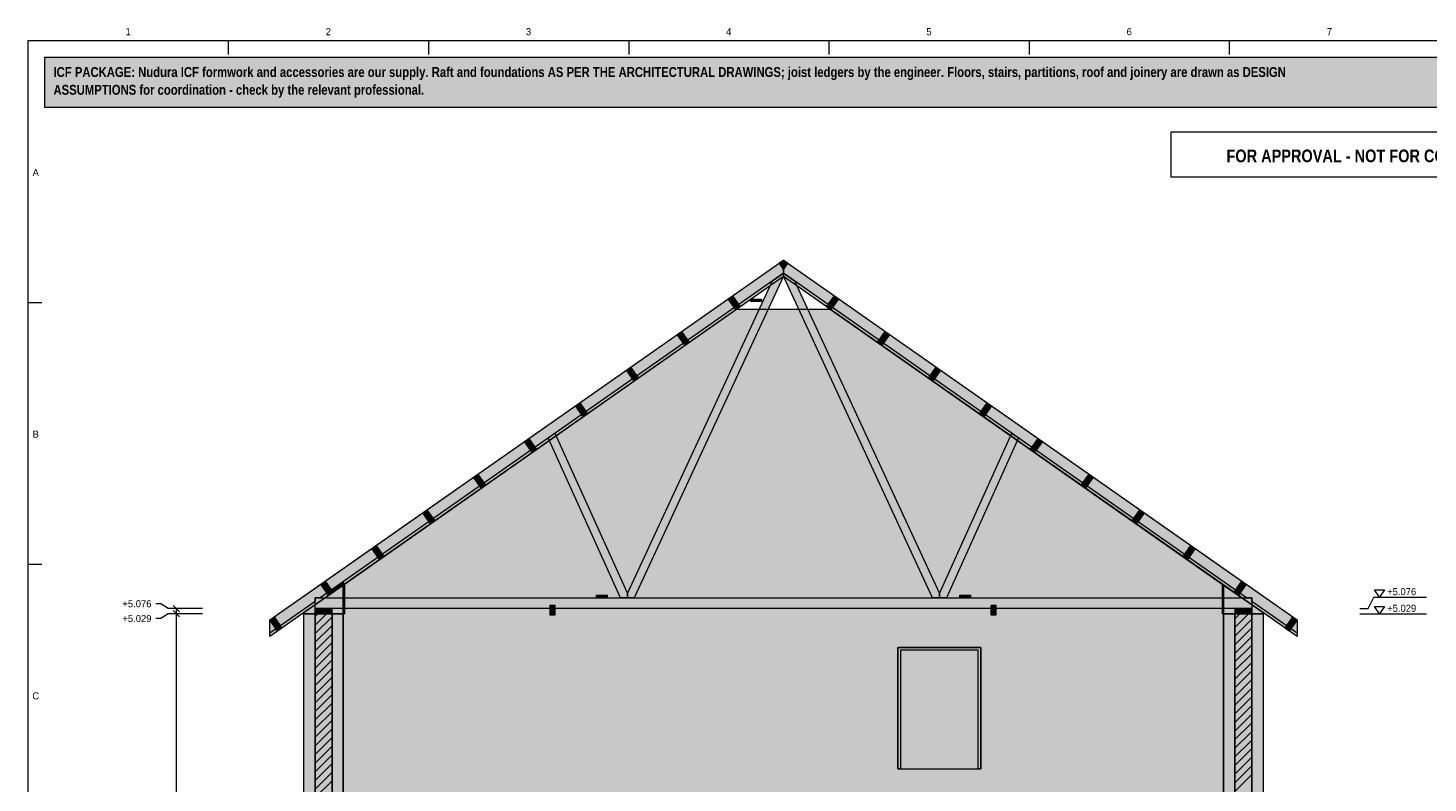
# Model space of a CAD drawing. Header units: millimetres. Extents: x 17 to 413, y 4 to 292.
# Tile 7 of 8: x 20 to 273, y 156 to 292. Entities that reach past the tile are written whole.
import ezdxf
from ezdxf.enums import TextEntityAlignment as Align

# ---------------------------------------------------------------- set-up
doc = ezdxf.new("R2010")
doc.units = ezdxf.units.MM
for name, color, linetype in [('FILL-C_BDBDBF', 7, 'Continuous'), ('FILL-C_CCB294', 7, 'Continuous'), ('FILL-EPS', 7, 'Continuous'), ('FILL-TIMBER', 7, 'Continuous'), ('FILL-WHITE', 7, 'Continuous'), ('LINE-CORE', 7, 'Continuous'), ('LINE-INK', 7, 'Continuous'), ('LINE-RED', 7, 'Continuous'), ('LINE-STEEL_GREY', 7, 'Continuous'), ('LINE-TIMBER_DK', 7, 'Continuous'), ('TEXT-INK', 7, 'Continuous'), ('TEXT-RED', 7, 'Continuous'), ('TEXT-STEEL_GREY', 7, 'Continuous')]:
    doc.layers.add(name, color=color, linetype=linetype)
doc.styles.add('OpenSansCondensed-Bold', font='OpenSansCondensed-Bold.ttf')

msp = doc.modelspace()

# ---------------------------------------------------------------- hatches: boundary and pattern name
at = {"layer": 'FILL-C_BDBDBF', "true_color": 0xbdbdbf}
h = msp.add_hatch(color=256, dxfattribs=at)
h.dxf.hatch_style = 1
h.paths.add_polyline_path([(74.86, 86.14), (71.81, 86.14), (71.81, 186.72), (74.86, 186.72)])
h = msp.add_hatch(color=256, dxfattribs=at)
h.dxf.hatch_style = 1
h.paths.add_polyline_path([(240.8, 128.82), (238.24, 128.82), (237.75, 128.82), (237.75, 186.72), (240.8, 186.72)])
at = {"layer": 'FILL-C_CCB294', "true_color": 0xccb294}
h = msp.add_hatch(color=256, dxfattribs=at)
h.dxf.hatch_style = 1
h.paths.add_polyline_path([(71.81, 186.72), (71.81, 186.81), (71.81, 187.66), (74.52, 187.66), (74.81, 187.66), (74.81, 187.57), (74.81, 186.72), (72.1, 186.72)])
h = msp.add_hatch(color=256, dxfattribs=at)
h.dxf.hatch_style = 1
h.paths.add_polyline_path([(71.81, 186.72), (71.81, 186.81), (71.81, 187.66), (74.52, 187.66), (74.81, 187.66), (74.81, 187.57), (74.81, 186.72), (72.1, 186.72)])
h = msp.add_hatch(color=256, dxfattribs=at)
h.dxf.hatch_style = 1
h.paths.add_polyline_path([(237.8, 186.72), (237.8, 186.81), (237.8, 187.66), (240.51, 187.66), (240.8, 187.66), (240.8, 187.57), (240.8, 186.72), (238.08, 186.72)])
h = msp.add_hatch(color=256, dxfattribs=at)
h.dxf.hatch_style = 1
h.paths.add_polyline_path([(237.8, 186.72), (237.8, 186.81), (237.8, 187.66), (240.51, 187.66), (240.8, 187.66), (240.8, 187.57), (240.8, 186.72), (238.08, 186.72)])
at = {"layer": 'FILL-EPS', "true_color": 0xccffff}
h = msp.add_hatch(color=256, dxfattribs=at)
h.dxf.hatch_style = 1
h.paths.add_polyline_path([(69.78, 115.89), (69.78, 132.06), (69.78, 141), (69.78, 141.74), (69.78, 151.57), (69.78, 164.51), (69.78, 182), (69.78, 186.72), (71.81, 186.72), (71.81, 86.14), (71.81, 86.14), (71.81, 77.42), (71.81, 77), (71.71, 77), (69.78, 77), (69.78, 85.72), (69.78, 86.14)])
h = msp.add_hatch(color=256, dxfattribs=at)
h.dxf.hatch_style = 1
h.paths.add_polyline_path([(76.89, 186.72), (76.89, 186.42), (76.89, 186.38), (76.89, 186.32), (76.89, 186.24), (76.89, 186.05), (76.89, 185.8), (76.89, 185.13), (76.89, 182.21), (76.89, 163.74), (76.89, 151.94), (76.89, 141), (76.89, 140.4), (76.89, 140.33), (76.89, 140.21), (76.89, 139.98), (76.89, 139.75), (76.89, 139.03), (76.89, 137.39), (76.89, 132.12), (76.89, 100.99), (76.89, 86.14), (74.96, 86.14), (74.86, 86.14), (74.86, 186.72), (76.56, 186.72)])
h = msp.add_hatch(color=256, dxfattribs=at)
h.dxf.hatch_style = 1
h.paths.add_polyline_path([(235.72, 141.96), (235.72, 143.39), (235.72, 154.09), (235.72, 166.17), (235.72, 182.25), (235.72, 186.72), (237.75, 186.72), (237.75, 128.82), (235.72, 128.82), (235.72, 129.12), (235.72, 141), (235.72, 141.89)])
h = msp.add_hatch(color=256, dxfattribs=at)
h.dxf.hatch_style = 1
h.paths.add_polyline_path([(242.83, 186.72), (242.83, 186.4), (242.83, 186.37), (242.83, 186.29), (242.83, 186.22), (242.83, 185.96), (242.83, 185.67), (242.83, 184.62), (242.83, 182.04), (242.83, 166.85), (242.83, 153.66), (242.83, 141), (242.83, 140.4), (242.83, 140.37), (242.83, 140.28), (242.83, 140.18), (242.83, 140.13), (242.83, 139.99), (242.83, 139.59), (242.83, 139.21), (242.83, 138.91), (242.83, 137.77), (242.83, 132.39), (242.83, 128.32), (241.81, 128.32), (240.82, 128.32), (240.82, 128.56), (240.82, 128.82), (240.8, 128.82), (240.8, 186.72), (242.5, 186.72)])
at = {"layer": 'FILL-TIMBER', "true_color": 0xedd6a8}
h = msp.add_hatch(color=256, dxfattribs=at)
h.dxf.hatch_style = 1
h.paths.add_polyline_path([(150.51, 242.99), (150.43, 242.99), (150.43, 243.01), (150.43, 243.43), (152.29, 243.43), (152.37, 243.43), (152.37, 243.41), (152.37, 242.99)])
h = msp.add_hatch(color=256, dxfattribs=at)
h.dxf.hatch_style = 1
h.paths.add_polyline_path([(74.77, 190.48), (74.77, 190.48), (74.77, 190.48), (74.51, 190.84), (74.52, 190.84), (76.78, 192.42), (77.03, 192.07), (77.03, 192.06)])
h = msp.add_hatch(color=256, dxfattribs=at)
h.dxf.hatch_style = 1
h.paths.add_polyline_path([(122.65, 189.61), (122.57, 189.61), (122.57, 189.63), (122.57, 190.05), (124.43, 190.05), (124.51, 190.05), (124.51, 190.03), (124.51, 189.61)])
h = msp.add_hatch(color=256, dxfattribs=at)
h.dxf.hatch_style = 1
h.paths.add_polyline_path([(188.17, 189.61), (188.1, 189.61), (188.1, 189.63), (188.1, 190.05), (189.96, 190.05), (190.04, 190.05), (190.04, 190.03), (190.04, 189.61)])
at = {"layer": 'FILL-WHITE', "true_color": 0xfff5f0}
h = msp.add_hatch(color=256, dxfattribs=at)
h.dxf.hatch_style = 1
h.paths.add_polyline_path([(23, 278), (307, 278), (307, 287), (23, 287)])
at = {"layer": 'FILL-WHITE', "true_color": 0xffffff}
h = msp.add_hatch(color=256, dxfattribs=at)
h.dxf.hatch_style = 1
h.paths.add_polyline_path([(63.64, 185.6), (156.3, 250.48), (156.3, 247.51), (63.64, 182.62), (63.64, 185.6)])
h = msp.add_hatch(color=256, dxfattribs=at)
h.dxf.hatch_style = 1
h.paths.add_polyline_path([(63.64, 185.6), (156.3, 250.48), (156.3, 247.51), (63.64, 182.62)])
h = msp.add_hatch(color=256, dxfattribs=at)
h.dxf.hatch_style = 1
h.paths.add_polyline_path([(63.64, 185.6), (156.3, 250.48), (156.3, 247.51), (63.64, 182.62), (63.64, 185.6)])
h = msp.add_hatch(color=256, dxfattribs=at)
h.dxf.hatch_style = 1
h.paths.add_polyline_path([(63.64, 185.6), (156.3, 250.48), (156.3, 247.51), (63.64, 182.62)])
h = msp.add_hatch(color=256, dxfattribs=at)
h.dxf.hatch_style = 1
h.paths.add_polyline_path([(63.64, 185.6), (71.81, 191.32), (156.3, 250.48), (156.3, 248.12), (72.73, 189.6), (71.81, 189.6), (71.81, 188.95), (63.64, 183.23)])
h = msp.add_hatch(color=256, dxfattribs=at)
h.dxf.hatch_style = 1
h.paths.add_polyline_path([(156.3, 250.48), (156.3, 248.12), (72.73, 189.6), (71.81, 189.6), (71.81, 188.95), (63.64, 183.23), (63.64, 185.6)])
h = msp.add_hatch(color=256, dxfattribs=at)
h.dxf.hatch_style = 1
h.paths.add_polyline_path([(155.53, 249.95), (156.3, 250.48), (156.3, 248.85)])
h = msp.add_hatch(color=256, dxfattribs=at)
h.dxf.hatch_style = 1
h.paths.add_polyline_path([(156.3, 248.85), (155.53, 249.95), (156.3, 250.48)])
h = msp.add_hatch(color=256, dxfattribs=at)
h.dxf.hatch_style = 1
h.paths.add_polyline_path([(156.3, 250.48), (156.3, 250.48), (156.29, 250.49)])
h = msp.add_hatch(color=256, dxfattribs=at)
h.dxf.hatch_style = 1
h.paths.add_polyline_path([(156.33, 250.5), (156.33, 250.5), (156.33, 250.5), (156.33, 250.5), (156.3, 250.48)])
h = msp.add_hatch(color=256, dxfattribs=at)
h.dxf.hatch_style = 1
h.paths.add_polyline_path([(156.3, 250.48), (248.97, 185.6), (248.97, 185.6), (248.97, 182.62), (156.3, 247.51)])
h = msp.add_hatch(color=256, dxfattribs=at)
h.dxf.hatch_style = 1
h.paths.add_polyline_path([(248.97, 185.6), (248.97, 182.62), (156.3, 247.51), (156.3, 250.48)])
h = msp.add_hatch(color=256, dxfattribs=at)
h.dxf.hatch_style = 1
h.paths.add_polyline_path([(156.3, 248.85), (156.3, 250.48), (157.07, 249.95)])
h = msp.add_hatch(color=256, dxfattribs=at)
h.dxf.hatch_style = 1
h.paths.add_polyline_path([(156.3, 248.85), (156.3, 250.48), (157.07, 249.95)])
h = msp.add_hatch(color=256, dxfattribs=at)
h.dxf.hatch_style = 1
h.paths.add_polyline_path([(156.3, 250.48), (248.97, 185.6), (248.97, 185.6), (248.97, 182.62), (156.3, 247.51)])
h = msp.add_hatch(color=256, dxfattribs=at)
h.dxf.hatch_style = 1
h.paths.add_polyline_path([(248.97, 185.6), (248.97, 182.62), (156.3, 247.51), (156.3, 250.48)])
h = msp.add_hatch(color=256, dxfattribs=at)
h.dxf.hatch_style = 1
h.paths.add_polyline_path([(156.3, 250.48), (240.8, 191.32), (240.8, 191.32), (240.8, 191.32), (248.97, 185.6), (248.97, 185.6), (248.97, 185.6), (248.97, 183.23), (240.8, 188.95), (240.8, 188.95), (240.8, 188.95), (240.8, 189.6), (239.87, 189.6), (239.87, 189.6), (156.3, 248.12)])
h = msp.add_hatch(color=256, dxfattribs=at)
h.dxf.hatch_style = 1
h.paths.add_polyline_path([(240.79, 191.32), (240.8, 191.32), (240.8, 191.32), (248.97, 185.6), (248.97, 185.6), (248.97, 183.23), (240.8, 188.95), (240.8, 189.6), (239.87, 189.6), (156.3, 248.12), (156.3, 250.48)])
h = msp.add_hatch(color=256, dxfattribs=at)
h.dxf.hatch_style = 1
h.paths.add_polyline_path([(128.15, 190.36), (128.15, 190.36), (154.31, 246.72), (154.31, 246.72), (154.31, 246.72), (154.31, 246.72), (156.3, 248.12), (156.3, 247.59), (156.3, 247.59), (156.3, 247.59), (129.38, 189.6), (129.38, 189.6), (129.38, 189.6), (128.14, 189.6), (128.15, 190.36), (128.15, 190.36)])
h = msp.add_hatch(color=256, dxfattribs=at)
h.dxf.hatch_style = 1
h.paths.add_polyline_path([(128.15, 190.36), (128.15, 190.36), (154.31, 246.72), (154.31, 246.72), (154.31, 246.72), (154.31, 246.72), (156.3, 248.12), (156.3, 247.59), (156.3, 247.59), (156.3, 247.59), (129.38, 189.6), (129.38, 189.6), (129.38, 189.6), (128.14, 189.6), (128.15, 190.36), (128.15, 190.36)])
h = msp.add_hatch(color=256, dxfattribs=at)
h.dxf.hatch_style = 1
h.paths.add_polyline_path([(156.3, 247.59), (156.3, 248.12), (158.29, 246.72), (158.29, 246.72), (158.29, 246.72), (184.46, 190.36), (184.46, 189.6), (183.22, 189.6), (183.22, 189.6), (156.3, 247.59), (156.3, 247.59)])
h = msp.add_hatch(color=256, dxfattribs=at)
h.dxf.hatch_style = 1
h.paths.add_polyline_path([(158.29, 246.72), (184.46, 190.36), (184.46, 189.6), (183.22, 189.6), (183.22, 189.6), (156.3, 247.59), (156.3, 248.12)])
h = msp.add_hatch(color=256, dxfattribs=at)
h.dxf.hatch_style = 1
h.paths.add_polyline_path([(147.11, 244.05), (148.51, 242.05), (147.74, 241.51), (147.74, 241.51), (147.74, 241.51), (146.34, 243.51), (147.11, 244.05)])
h = msp.add_hatch(color=256, dxfattribs=at)
h.dxf.hatch_style = 1
h.paths.add_polyline_path([(147.11, 244.05), (148.51, 242.05), (147.74, 241.51), (147.74, 241.51), (147.74, 241.51), (146.34, 243.51), (147.11, 244.05)])
h = msp.add_hatch(color=256, dxfattribs=at)
h.dxf.hatch_style = 1
h.paths.add_polyline_path([(150.43, 243.43), (152.37, 243.43), (152.37, 243.43), (152.37, 242.99), (150.43, 242.99), (150.43, 242.99)])
h = msp.add_hatch(color=256, dxfattribs=at)
h.dxf.hatch_style = 1
h.paths.add_polyline_path([(164.09, 242.05), (165.49, 244.05), (165.49, 244.05), (166.26, 243.51), (164.86, 241.51)])
h = msp.add_hatch(color=256, dxfattribs=at)
h.dxf.hatch_style = 1
h.paths.add_polyline_path([(164.09, 242.05), (165.49, 244.05), (165.49, 244.05), (166.26, 243.51), (164.86, 241.51)])
h = msp.add_hatch(color=256, dxfattribs=at)
h.dxf.hatch_style = 1
h.paths.add_polyline_path([(76.89, 191.9), (147.85, 241.59), (147.85, 241.59), (147.85, 241.59), (147.85, 241.59), (164.75, 241.59), (164.75, 241.59), (164.75, 241.59), (164.75, 241.59), (235.71, 191.9), (235.71, 191.9), (235.71, 191.9), (235.71, 191.9), (235.71, 191.9), (235.71, 191.9), (235.71, 191.9), (235.71, 141), (76.89, 141)])
h.paths.add_polyline_path([(191.43, 158.79), (191.43, 180.14), (177.42, 180.14), (177.42, 158.79)], flags=0)
h = msp.add_hatch(color=256, dxfattribs=at)
h.dxf.hatch_style = 1
h.paths.add_polyline_path([(76.89, 186.72), (77.06, 186.72), (77.06, 186.73), (77.09, 186.72), (77.09, 192.04), (77.09, 192.04), (147.85, 241.59), (147.85, 241.59), (164.75, 241.59), (165.97, 240.74), (165.97, 240.74), (165.97, 240.74), (235.51, 192.04), (235.51, 192.04), (235.51, 192.04), (235.51, 186.72), (235.71, 186.72), (235.71, 141), (235.71, 141), (235.71, 141), (235.71, 141), (76.89, 141)])
h.paths.add_polyline_path([(191.93, 158.79), (191.93, 180.64), (191.9, 180.63), (191.89, 180.64), (176.92, 180.64), (176.92, 158.79)], flags=0)
h = msp.add_hatch(color=256, dxfattribs=at)
h.dxf.hatch_style = 1
h.paths.add_polyline_path([(139.32, 235.62), (138.55, 235.08), (137.15, 237.08), (137.92, 237.62)])
h = msp.add_hatch(color=256, dxfattribs=at)
h.dxf.hatch_style = 1
h.paths.add_polyline_path([(139.32, 235.62), (138.55, 235.08), (137.15, 237.08), (137.92, 237.62)])
h = msp.add_hatch(color=256, dxfattribs=at)
h.dxf.hatch_style = 1
h.paths.add_polyline_path([(173.28, 235.62), (174.68, 237.62), (174.68, 237.62), (174.68, 237.62), (175.45, 237.08), (174.05, 235.08), (174.05, 235.08), (174.05, 235.08)])
h = msp.add_hatch(color=256, dxfattribs=at)
h.dxf.hatch_style = 1
h.paths.add_polyline_path([(173.28, 235.62), (174.68, 237.62), (174.68, 237.62), (174.68, 237.62), (175.45, 237.08), (174.05, 235.08), (174.05, 235.08), (174.05, 235.08)])
h = msp.add_hatch(color=256, dxfattribs=at)
h.dxf.hatch_style = 1
h.paths.add_polyline_path([(128.73, 231.18), (130.13, 229.18), (129.36, 228.64), (129.36, 228.64), (127.96, 230.64), (128.73, 231.18), (128.73, 231.18)])
h = msp.add_hatch(color=256, dxfattribs=at)
h.dxf.hatch_style = 1
h.paths.add_polyline_path([(128.73, 231.18), (130.13, 229.18), (129.36, 228.64), (129.36, 228.64), (127.96, 230.64), (128.73, 231.18), (128.73, 231.18)])
h = msp.add_hatch(color=256, dxfattribs=at)
h.dxf.hatch_style = 1
h.paths.add_polyline_path([(182.47, 229.18), (183.87, 231.18), (183.87, 231.18), (183.87, 231.18), (184.64, 230.64), (183.24, 228.64), (183.24, 228.64), (183.24, 228.64)])
h = msp.add_hatch(color=256, dxfattribs=at)
h.dxf.hatch_style = 1
h.paths.add_polyline_path([(182.47, 229.18), (183.87, 231.18), (183.87, 231.18), (183.87, 231.18), (184.64, 230.64), (183.24, 228.64), (183.24, 228.64), (183.24, 228.64)])
h = msp.add_hatch(color=256, dxfattribs=at)
h.dxf.hatch_style = 1
h.paths.add_polyline_path([(120.94, 222.75), (120.17, 222.21), (118.77, 224.21), (119.54, 224.75)])
h = msp.add_hatch(color=256, dxfattribs=at)
h.dxf.hatch_style = 1
h.paths.add_polyline_path([(120.94, 222.75), (120.17, 222.21), (118.77, 224.21), (119.54, 224.75)])
h = msp.add_hatch(color=256, dxfattribs=at)
h.dxf.hatch_style = 1
h.paths.add_polyline_path([(192.43, 222.21), (191.66, 222.75), (193.06, 224.75), (193.83, 224.21), (192.43, 222.21)])
h = msp.add_hatch(color=256, dxfattribs=at)
h.dxf.hatch_style = 1
h.paths.add_polyline_path([(192.43, 222.21), (191.66, 222.75), (193.06, 224.75), (193.83, 224.21), (192.43, 222.21)])
h = msp.add_hatch(color=256, dxfattribs=at)
h.dxf.hatch_style = 1
h.paths.add_polyline_path([(110.35, 218.31), (111.75, 216.31), (110.98, 215.77), (109.58, 217.77), (110.35, 218.31), (110.35, 218.31)])
h = msp.add_hatch(color=256, dxfattribs=at)
h.dxf.hatch_style = 1
h.paths.add_polyline_path([(110.35, 218.31), (111.75, 216.31), (110.98, 215.77), (109.58, 217.77), (110.35, 218.31), (110.35, 218.31)])
h = msp.add_hatch(color=256, dxfattribs=at)
h.dxf.hatch_style = 1
h.paths.add_polyline_path([(128.15, 190.36), (128.14, 189.6), (126.91, 189.6), (113.86, 218.4), (115.06, 219.24)])
h = msp.add_hatch(color=256, dxfattribs=at)
h.dxf.hatch_style = 1
h.paths.add_polyline_path([(128.15, 190.36), (128.14, 189.6), (126.91, 189.6), (113.86, 218.4), (115.06, 219.24)])
h = msp.add_hatch(color=256, dxfattribs=at)
h.dxf.hatch_style = 1
h.paths.add_polyline_path([(184.46, 190.36), (197.54, 219.24), (197.54, 219.24), (198.74, 218.4), (185.7, 189.6), (185.7, 189.6), (184.46, 189.6)])
h = msp.add_hatch(color=256, dxfattribs=at)
h.dxf.hatch_style = 1
h.paths.add_polyline_path([(184.46, 190.36), (197.54, 219.24), (197.54, 219.24), (198.74, 218.4), (185.7, 189.6), (185.7, 189.6), (184.46, 189.6)])
h = msp.add_hatch(color=256, dxfattribs=at)
h.dxf.hatch_style = 1
h.paths.add_polyline_path([(200.85, 216.31), (202.25, 218.31), (202.25, 218.31), (202.25, 218.31), (203.02, 217.77), (201.62, 215.77)])
h = msp.add_hatch(color=256, dxfattribs=at)
h.dxf.hatch_style = 1
h.paths.add_polyline_path([(200.85, 216.31), (202.25, 218.31), (202.25, 218.31), (202.25, 218.31), (203.02, 217.77), (201.62, 215.77)])
h = msp.add_hatch(color=256, dxfattribs=at)
h.dxf.hatch_style = 1
h.paths.add_polyline_path([(102.56, 209.88), (101.79, 209.34), (100.4, 211.34), (101.17, 211.88)])
h = msp.add_hatch(color=256, dxfattribs=at)
h.dxf.hatch_style = 1
h.paths.add_polyline_path([(102.56, 209.88), (101.79, 209.34), (100.4, 211.34), (101.17, 211.88)])
h = msp.add_hatch(color=256, dxfattribs=at)
h.dxf.hatch_style = 1
h.paths.add_polyline_path([(210.04, 209.88), (211.44, 211.88), (212.21, 211.34), (210.81, 209.34)])
h = msp.add_hatch(color=256, dxfattribs=at)
h.dxf.hatch_style = 1
h.paths.add_polyline_path([(210.04, 209.88), (211.44, 211.88), (212.21, 211.34), (210.81, 209.34)])
h = msp.add_hatch(color=256, dxfattribs=at)
h.dxf.hatch_style = 1
h.paths.add_polyline_path([(93.38, 203.44), (92.61, 202.91), (91.21, 204.9), (91.98, 205.44)])
h = msp.add_hatch(color=256, dxfattribs=at)
h.dxf.hatch_style = 1
h.paths.add_polyline_path([(93.38, 203.44), (92.61, 202.91), (91.21, 204.9), (91.98, 205.44)])
h = msp.add_hatch(color=256, dxfattribs=at)
h.dxf.hatch_style = 1
h.paths.add_polyline_path([(219.23, 203.44), (220.63, 205.44), (221.4, 204.9), (220, 202.91)])
h = msp.add_hatch(color=256, dxfattribs=at)
h.dxf.hatch_style = 1
h.paths.add_polyline_path([(219.23, 203.44), (220.63, 205.44), (221.4, 204.9), (220, 202.91)])
h = msp.add_hatch(color=256, dxfattribs=at)
h.dxf.hatch_style = 1
h.paths.add_polyline_path([(84.19, 197.01), (83.42, 196.47), (82.02, 198.47), (82.79, 199.01)])
h = msp.add_hatch(color=256, dxfattribs=at)
h.dxf.hatch_style = 1
h.paths.add_polyline_path([(84.19, 197.01), (83.42, 196.47), (82.02, 198.47), (82.79, 199.01)])
h = msp.add_hatch(color=256, dxfattribs=at)
h.dxf.hatch_style = 1
h.paths.add_polyline_path([(228.42, 197.01), (229.82, 199.01), (229.82, 199.01), (229.82, 199.01), (230.59, 198.47), (229.19, 196.47), (229.19, 196.47), (229.19, 196.47)])
h = msp.add_hatch(color=256, dxfattribs=at)
h.dxf.hatch_style = 1
h.paths.add_polyline_path([(228.42, 197.01), (229.82, 199.01), (229.82, 199.01), (229.82, 199.01), (230.59, 198.47), (229.19, 196.47), (229.19, 196.47), (229.19, 196.47)])
h = msp.add_hatch(color=256, dxfattribs=at)
h.dxf.hatch_style = 1
h.paths.add_polyline_path([(75, 190.58), (74.23, 190.04), (72.83, 192.03), (73.6, 192.57)])
h = msp.add_hatch(color=256, dxfattribs=at)
h.dxf.hatch_style = 1
h.paths.add_polyline_path([(75, 190.58), (74.23, 190.04), (72.83, 192.03), (73.6, 192.57)])
h = msp.add_hatch(color=256, dxfattribs=at)
h.dxf.hatch_style = 1
h.paths.add_polyline_path([(76.78, 192.42), (77.02, 192.08), (77.03, 192.07), (77.03, 192.07), (77.03, 192.06), (75.62, 191.07), (75.37, 191.43), (75.37, 191.43)])
h = msp.add_hatch(color=256, dxfattribs=at)
h.dxf.hatch_style = 1
h.paths.add_polyline_path([(77.09, 192.04), (77.09, 186.72), (77.09, 186.72), (77.09, 186.72), (76.89, 186.72), (76.89, 191.9)])
h = msp.add_hatch(color=256, dxfattribs=at)
h.dxf.hatch_style = 1
h.paths.add_polyline_path([(235.71, 191.9), (235.71, 186.72), (235.51, 186.72), (235.51, 192.04)])
h = msp.add_hatch(color=256, dxfattribs=at)
h.dxf.hatch_style = 1
h.paths.add_polyline_path([(237.61, 190.58), (239.01, 192.57), (239.78, 192.03), (238.38, 190.04)])
h = msp.add_hatch(color=256, dxfattribs=at)
h.dxf.hatch_style = 1
h.paths.add_polyline_path([(237.61, 190.58), (239.01, 192.57), (239.78, 192.03), (238.38, 190.04)])
h = msp.add_hatch(color=256, dxfattribs=at)
h.dxf.hatch_style = 1
h.paths.add_polyline_path([(69.78, 141), (69.78, 170.37), (69.78, 170.39), (69.78, 186.92), (76.89, 191.9), (76.9, 191.94), (76.9, 191.94), (76.9, 191.94), (76.9, 191.93), (76.9, 191.93), (76.89, 191.9), (76.89, 141), (69.78, 141)])
h = msp.add_hatch(color=256, dxfattribs=at)
h.dxf.hatch_style = 1
h.paths.add_polyline_path([(69.78, 186.92), (73.3, 189.39), (76.89, 191.9), (76.89, 186.72), (76.89, 186.72), (69.78, 186.72), (69.78, 186.92)])
h = msp.add_hatch(color=256, dxfattribs=at)
h.dxf.hatch_style = 1
h.paths.add_polyline_path([(71.81, 189.6), (240.8, 189.6), (240.8, 187.66), (240.8, 187.66), (71.81, 187.66), (71.81, 189.6)])
h = msp.add_hatch(color=256, dxfattribs=at)
h.dxf.hatch_style = 1
h.paths.add_polyline_path([(71.81, 189.6), (240.8, 189.6), (240.8, 189.6), (240.8, 187.66), (71.81, 187.66), (71.81, 187.66)])
h = msp.add_hatch(color=256, dxfattribs=at)
h.dxf.hatch_style = 1
h.paths.add_polyline_path([(74.25, 190.65), (75.37, 191.43), (75.62, 191.07), (74.5, 190.29)])
h = msp.add_hatch(color=256, dxfattribs=at)
h.dxf.hatch_style = 1
h.paths.add_polyline_path([(74.5, 190.29), (74.25, 190.65), (74.51, 190.84), (74.51, 190.84), (74.51, 190.84), (74.77, 190.48), (74.5, 190.29), (74.5, 190.29)])
h = msp.add_hatch(color=256, dxfattribs=at)
h.dxf.hatch_style = 1
h.paths.add_polyline_path([(122.57, 190.05), (124.51, 190.05), (124.51, 190.05), (124.51, 189.61), (122.57, 189.61), (122.57, 189.61)])
h = msp.add_hatch(color=256, dxfattribs=at)
h.dxf.hatch_style = 1
h.paths.add_polyline_path([(188.1, 190.05), (190.04, 190.05), (190.04, 190.05), (190.04, 189.61), (188.1, 189.61), (188.1, 189.61)])
h = msp.add_hatch(color=256, dxfattribs=at)
h.dxf.hatch_style = 1
h.paths.add_polyline_path([(235.71, 191.9), (242.83, 186.92), (242.83, 141), (235.71, 141)])
h = msp.add_hatch(color=256, dxfattribs=at)
h.dxf.hatch_style = 1
h.paths.add_polyline_path([(242.83, 186.92), (242.83, 186.72), (235.71, 186.72), (235.71, 191.9)])
h = msp.add_hatch(color=256, dxfattribs=at)
h.dxf.hatch_style = 1
h.paths.add_polyline_path([(71.81, 187.66), (74.81, 187.66), (74.81, 187.66), (74.81, 186.72), (71.81, 186.72), (71.81, 186.72)])
h = msp.add_hatch(color=256, dxfattribs=at)
h.dxf.hatch_style = 1
h.paths.add_polyline_path([(114.23, 188.26), (115.03, 188.26), (115.03, 186.46), (114.23, 186.46)])
h = msp.add_hatch(color=256, dxfattribs=at)
h.dxf.hatch_style = 1
h.paths.add_polyline_path([(115.03, 188.26), (115.03, 186.46), (114.23, 186.46), (114.23, 188.26)])
h = msp.add_hatch(color=256, dxfattribs=at)
h.dxf.hatch_style = 1
h.paths.add_polyline_path([(193.8, 188.26), (194.6, 188.26), (194.6, 186.46), (193.8, 186.46)])
h = msp.add_hatch(color=256, dxfattribs=at)
h.dxf.hatch_style = 1
h.paths.add_polyline_path([(194.6, 188.26), (194.6, 186.46), (193.8, 186.46), (193.8, 188.26)])
h = msp.add_hatch(color=256, dxfattribs=at)
h.dxf.hatch_style = 1
h.paths.add_polyline_path([(237.8, 187.66), (240.8, 187.66), (240.8, 186.72), (237.8, 186.72)])
h = msp.add_hatch(color=256, dxfattribs=at)
h.dxf.hatch_style = 1
h.paths.add_polyline_path([(63.64, 185.6), (63.64, 185.6), (63.63, 185.6)])
h = msp.add_hatch(color=256, dxfattribs=at)
h.dxf.hatch_style = 1
h.paths.add_polyline_path([(65.81, 184.14), (65.04, 183.6), (65.04, 183.6), (65.04, 183.6), (63.64, 185.6), (64.41, 186.14)])
h = msp.add_hatch(color=256, dxfattribs=at)
h.dxf.hatch_style = 1
h.paths.add_polyline_path([(65.81, 184.14), (65.04, 183.6), (65.04, 183.6), (65.04, 183.6), (63.64, 185.6), (64.41, 186.14)])
h = msp.add_hatch(color=256, dxfattribs=at)
h.dxf.hatch_style = 1
h.paths.add_polyline_path([(69.78, 186.72), (76.89, 186.72), (76.89, 186.73), (76.89, 186.72), (76.89, 186.72), (76.89, 141), (76.89, 141), (76.89, 141), (76.89, 140.98), (76.9, 140.97), (76.9, 140.97), (76.89, 140.97), (76.89, 140.97), (76.89, 140.97), (76.89, 141), (69.78, 141), (69.78, 170.41), (69.78, 170.43), (69.78, 186.72)])
h = msp.add_hatch(color=256, dxfattribs=at)
h.dxf.hatch_style = 1
h.paths.add_polyline_path([(69.78, 186.72), (76.89, 186.72), (76.89, 141), (69.78, 141), (69.78, 141), (69.78, 141)])
h = msp.add_hatch(color=256, dxfattribs=at)
h.dxf.hatch_style = 1
h.paths.add_polyline_path([(235.71, 141), (235.71, 141), (235.71, 186.72), (235.72, 186.72), (235.72, 186.72), (242.83, 186.72), (242.83, 186.72), (242.83, 141), (242.83, 141), (242.83, 141), (242.83, 141), (235.71, 141), (235.71, 141)])
h = msp.add_hatch(color=256, dxfattribs=at)
h.dxf.hatch_style = 1
h.paths.add_polyline_path([(235.72, 141), (235.72, 186.72), (242.83, 186.72), (242.83, 186.72), (242.83, 141), (235.72, 141)])
h = msp.add_hatch(color=256, dxfattribs=at)
h.dxf.hatch_style = 1
h.paths.add_polyline_path([(246.8, 184.14), (248.2, 186.14), (248.97, 185.6), (247.57, 183.6)])
h = msp.add_hatch(color=256, dxfattribs=at)
h.dxf.hatch_style = 1
h.paths.add_polyline_path([(246.8, 184.14), (248.2, 186.14), (248.97, 185.6), (247.57, 183.6)])
h = msp.add_hatch(color=256, dxfattribs=at)
h.dxf.hatch_style = 1
h.paths.add_polyline_path([(191.93, 180.64), (191.93, 180.64), (191.93, 158.79), (191.43, 158.79), (191.43, 180.14), (177.42, 180.14), (177.42, 158.79), (177.42, 158.79), (176.92, 158.79), (176.92, 180.64)])

# ---------------------------------------------------------------- linework, layer by layer
at = {"layer": 'LINE-CORE', "lineweight": 5}
for points in [[(63.64, 185.6), (156.3, 250.48), (156.3, 247.51), (63.64, 182.62), (63.64, 185.6)], [(63.64, 185.6), (156.3, 250.48), (156.3, 247.51), (63.64, 182.62)], [(63.64, 185.6), (156.3, 250.48), (156.3, 247.51), (63.64, 182.62), (63.64, 185.6)], [(63.64, 185.6), (156.3, 250.48), (156.3, 247.51), (63.64, 182.62)], [(63.64, 185.6), (71.81, 191.32), (156.3, 250.48), (156.3, 248.12), (72.73, 189.6), (71.81, 189.6), (71.81, 188.95), (63.64, 183.23)], [(156.3, 250.48), (156.3, 248.12), (72.73, 189.6), (71.81, 189.6), (71.81, 188.95), (63.64, 183.23), (63.64, 185.6)], [(155.53, 249.95), (156.3, 250.48), (156.3, 248.85)], [(156.3, 248.85), (155.53, 249.95), (156.3, 250.48)], [(156.3, 250.48), (156.3, 250.48), (156.29, 250.49)], [(156.33, 250.5), (156.33, 250.5), (156.33, 250.5), (156.33, 250.5), (156.3, 250.48)], [(156.3, 250.48), (248.97, 185.6), (248.97, 185.6), (248.97, 182.62), (156.3, 247.51)], [(248.97, 185.6), (248.97, 182.62), (156.3, 247.51), (156.3, 250.48)], [(156.3, 248.85), (156.3, 250.48), (157.07, 249.95)], [(156.3, 248.85), (156.3, 250.48), (157.07, 249.95)], [(156.3, 250.48), (248.97, 185.6), (248.97, 185.6), (248.97, 182.62), (156.3, 247.51)], [(248.97, 185.6), (248.97, 182.62), (156.3, 247.51), (156.3, 250.48)], [(156.3, 250.48), (240.8, 191.32), (240.8, 191.32), (240.8, 191.32), (248.97, 185.6), (248.97, 185.6), (248.97, 185.6), (248.97, 183.23), (240.8, 188.95), (240.8, 188.95), (240.8, 188.95), (240.8, 189.6), (239.87, 189.6), (239.87, 189.6), (156.3, 248.12)], [(240.79, 191.32), (240.8, 191.32), (240.8, 191.32), (248.97, 185.6), (248.97, 185.6), (248.97, 183.23), (240.8, 188.95), (240.8, 189.6), (239.87, 189.6), (156.3, 248.12), (156.3, 250.48)], [(128.15, 190.36), (128.15, 190.36), (154.31, 246.72), (154.31, 246.72), (154.31, 246.72), (154.31, 246.72), (156.3, 248.12), (156.3, 247.59), (156.3, 247.59), (156.3, 247.59), (129.38, 189.6), (129.38, 189.6), (129.38, 189.6), (128.14, 189.6), (128.15, 190.36), (128.15, 190.36)], [(128.15, 190.36), (128.15, 190.36), (154.31, 246.72), (154.31, 246.72), (154.31, 246.72), (154.31, 246.72), (156.3, 248.12), (156.3, 247.59), (156.3, 247.59), (156.3, 247.59), (129.38, 189.6), (129.38, 189.6), (129.38, 189.6), (128.14, 189.6), (128.15, 190.36), (128.15, 190.36)], [(156.3, 247.59), (156.3, 248.12), (158.29, 246.72), (158.29, 246.72), (158.29, 246.72), (184.46, 190.36), (184.46, 189.6), (183.22, 189.6), (183.22, 189.6), (156.3, 247.59), (156.3, 247.59)], [(158.29, 246.72), (184.46, 190.36), (184.46, 189.6), (183.22, 189.6), (183.22, 189.6), (156.3, 247.59), (156.3, 248.12)], [(147.11, 244.05), (148.51, 242.05), (147.74, 241.51), (147.74, 241.51), (147.74, 241.51), (146.34, 243.51), (147.11, 244.05)], [(147.11, 244.05), (148.51, 242.05), (147.74, 241.51), (147.74, 241.51), (147.74, 241.51), (146.34, 243.51), (147.11, 244.05)], [(150.43, 243.43), (152.37, 243.43), (152.37, 243.43), (152.37, 242.99), (150.43, 242.99), (150.43, 242.99)], [(164.09, 242.05), (165.49, 244.05), (165.49, 244.05), (166.26, 243.51), (164.86, 241.51)], [(164.09, 242.05), (165.49, 244.05), (165.49, 244.05), (166.26, 243.51), (164.86, 241.51)], [(76.89, 191.9), (147.85, 241.59), (147.85, 241.59), (147.85, 241.59), (147.85, 241.59), (164.75, 241.59), (164.75, 241.59), (164.75, 241.59), (164.75, 241.59), (235.71, 191.9), (235.71, 191.9), (235.71, 191.9), (235.71, 191.9), (235.71, 191.9), (235.71, 191.9), (235.71, 191.9), (235.71, 141), (76.89, 141)], [(76.89, 186.72), (77.06, 186.72), (77.06, 186.73), (77.09, 186.72), (77.09, 192.04), (77.09, 192.04), (147.85, 241.59), (147.85, 241.59), (164.75, 241.59), (165.97, 240.74), (165.97, 240.74), (165.97, 240.74), (235.51, 192.04), (235.51, 192.04), (235.51, 192.04), (235.51, 186.72), (235.71, 186.72), (235.71, 141), (235.71, 141), (235.71, 141), (235.71, 141), (76.89, 141)], [(139.32, 235.62), (138.55, 235.08), (137.15, 237.08), (137.92, 237.62)], [(139.32, 235.62), (138.55, 235.08), (137.15, 237.08), (137.92, 237.62)], [(173.28, 235.62), (174.68, 237.62), (174.68, 237.62), (174.68, 237.62), (175.45, 237.08), (174.05, 235.08), (174.05, 235.08), (174.05, 235.08)], [(173.28, 235.62), (174.68, 237.62), (174.68, 237.62), (174.68, 237.62), (175.45, 237.08), (174.05, 235.08), (174.05, 235.08), (174.05, 235.08)], [(128.73, 231.18), (130.13, 229.18), (129.36, 228.64), (129.36, 228.64), (127.96, 230.64), (128.73, 231.18), (128.73, 231.18)], [(128.73, 231.18), (130.13, 229.18), (129.36, 228.64), (129.36, 228.64), (127.96, 230.64), (128.73, 231.18), (128.73, 231.18)], [(182.47, 229.18), (183.87, 231.18), (183.87, 231.18), (183.87, 231.18), (184.64, 230.64), (183.24, 228.64), (183.24, 228.64), (183.24, 228.64)], [(182.47, 229.18), (183.87, 231.18), (183.87, 231.18), (183.87, 231.18), (184.64, 230.64), (183.24, 228.64), (183.24, 228.64), (183.24, 228.64)], [(120.94, 222.75), (120.17, 222.21), (118.77, 224.21), (119.54, 224.75)], [(120.94, 222.75), (120.17, 222.21), (118.77, 224.21), (119.54, 224.75)], [(192.43, 222.21), (191.66, 222.75), (193.06, 224.75), (193.83, 224.21), (192.43, 222.21)], [(192.43, 222.21), (191.66, 222.75), (193.06, 224.75), (193.83, 224.21), (192.43, 222.21)], [(110.35, 218.31), (111.75, 216.31), (110.98, 215.77), (109.58, 217.77), (110.35, 218.31), (110.35, 218.31)], [(110.35, 218.31), (111.75, 216.31), (110.98, 215.77), (109.58, 217.77), (110.35, 218.31), (110.35, 218.31)], [(128.15, 190.36), (128.14, 189.6), (126.91, 189.6), (113.86, 218.4), (115.06, 219.24)], [(128.15, 190.36), (128.14, 189.6), (126.91, 189.6), (113.86, 218.4), (115.06, 219.24)], [(184.46, 190.36), (197.54, 219.24), (197.54, 219.24), (198.74, 218.4), (185.7, 189.6), (185.7, 189.6), (184.46, 189.6)], [(184.46, 190.36), (197.54, 219.24), (197.54, 219.24), (198.74, 218.4), (185.7, 189.6), (185.7, 189.6), (184.46, 189.6)], [(200.85, 216.31), (202.25, 218.31), (202.25, 218.31), (202.25, 218.31), (203.02, 217.77), (201.62, 215.77)], [(200.85, 216.31), (202.25, 218.31), (202.25, 218.31), (202.25, 218.31), (203.02, 217.77), (201.62, 215.77)], [(102.56, 209.88), (101.79, 209.34), (100.4, 211.34), (101.17, 211.88)], [(102.56, 209.88), (101.79, 209.34), (100.4, 211.34), (101.17, 211.88)], [(210.04, 209.88), (211.44, 211.88), (212.21, 211.34), (210.81, 209.34)], [(210.04, 209.88), (211.44, 211.88), (212.21, 211.34), (210.81, 209.34)], [(93.38, 203.44), (92.61, 202.91), (91.21, 204.9), (91.98, 205.44)], [(93.38, 203.44), (92.61, 202.91), (91.21, 204.9), (91.98, 205.44)], [(219.23, 203.44), (220.63, 205.44), (221.4, 204.9), (220, 202.91)], [(219.23, 203.44), (220.63, 205.44), (221.4, 204.9), (220, 202.91)], [(84.19, 197.01), (83.42, 196.47), (82.02, 198.47), (82.79, 199.01)], [(84.19, 197.01), (83.42, 196.47), (82.02, 198.47), (82.79, 199.01)], [(228.42, 197.01), (229.82, 199.01), (229.82, 199.01), (229.82, 199.01), (230.59, 198.47), (229.19, 196.47), (229.19, 196.47), (229.19, 196.47)], [(228.42, 197.01), (229.82, 199.01), (229.82, 199.01), (229.82, 199.01), (230.59, 198.47), (229.19, 196.47), (229.19, 196.47), (229.19, 196.47)], [(75, 190.58), (74.23, 190.04), (72.83, 192.03), (73.6, 192.57)], [(75, 190.58), (74.23, 190.04), (72.83, 192.03), (73.6, 192.57)], [(76.78, 192.42), (77.02, 192.08), (77.03, 192.07), (77.03, 192.07), (77.03, 192.06), (75.62, 191.07), (75.37, 191.43), (75.37, 191.43)], [(77.09, 192.04), (77.09, 186.72), (77.09, 186.72), (77.09, 186.72), (76.89, 186.72), (76.89, 191.9)], [(235.71, 191.9), (235.71, 186.72), (235.51, 186.72), (235.51, 192.04)], [(237.61, 190.58), (239.01, 192.57), (239.78, 192.03), (238.38, 190.04)], [(237.61, 190.58), (239.01, 192.57), (239.78, 192.03), (238.38, 190.04)], [(69.78, 141), (69.78, 170.37), (69.78, 170.39), (69.78, 186.92), (76.89, 191.9), (76.9, 191.94), (76.9, 191.94), (76.9, 191.94), (76.9, 191.93), (76.9, 191.93), (76.89, 191.9), (76.89, 141), (69.78, 141)], [(69.78, 186.92), (73.3, 189.39), (76.89, 191.9), (76.89, 186.72), (76.89, 186.72), (69.78, 186.72), (69.78, 186.92)], [(71.81, 189.6), (240.8, 189.6), (240.8, 187.66), (240.8, 187.66), (71.81, 187.66), (71.81, 189.6)], [(71.81, 189.6), (240.8, 189.6), (240.8, 189.6), (240.8, 187.66), (71.81, 187.66), (71.81, 187.66)], [(74.25, 190.65), (75.37, 191.43), (75.62, 191.07), (74.5, 190.29)], [(74.5, 190.29), (74.25, 190.65), (74.51, 190.84), (74.51, 190.84), (74.51, 190.84), (74.77, 190.48), (74.5, 190.29), (74.5, 190.29)], [(122.57, 190.05), (124.51, 190.05), (124.51, 190.05), (124.51, 189.61), (122.57, 189.61), (122.57, 189.61)], [(188.1, 190.05), (190.04, 190.05), (190.04, 190.05), (190.04, 189.61), (188.1, 189.61), (188.1, 189.61)], [(235.71, 191.9), (242.83, 186.92), (242.83, 141), (235.71, 141)], [(242.83, 186.92), (242.83, 186.72), (235.71, 186.72), (235.71, 191.9)], [(71.81, 187.66), (74.81, 187.66), (74.81, 187.66), (74.81, 186.72), (71.81, 186.72), (71.81, 186.72)], [(114.23, 188.26), (115.03, 188.26), (115.03, 186.46), (114.23, 186.46)], [(115.03, 188.26), (115.03, 186.46), (114.23, 186.46), (114.23, 188.26)], [(193.8, 188.26), (194.6, 188.26), (194.6, 186.46), (193.8, 186.46)], [(194.6, 188.26), (194.6, 186.46), (193.8, 186.46), (193.8, 188.26)], [(237.8, 187.66), (240.8, 187.66), (240.8, 186.72), (237.8, 186.72)], [(63.64, 185.6), (63.64, 185.6), (63.63, 185.6)], [(65.81, 184.14), (65.04, 183.6), (65.04, 183.6), (65.04, 183.6), (63.64, 185.6), (64.41, 186.14)], [(65.81, 184.14), (65.04, 183.6), (65.04, 183.6), (65.04, 183.6), (63.64, 185.6), (64.41, 186.14)], [(69.78, 186.72), (76.89, 186.72), (76.89, 186.73), (76.89, 186.72), (76.89, 186.72), (76.89, 141), (76.89, 141), (76.89, 141), (76.89, 140.98), (76.9, 140.97), (76.9, 140.97), (76.89, 140.97), (76.89, 140.97), (76.89, 140.97), (76.89, 141), (69.78, 141), (69.78, 170.41), (69.78, 170.43), (69.78, 186.72)], [(69.78, 186.72), (76.89, 186.72), (76.89, 141), (69.78, 141), (69.78, 141), (69.78, 141)], [(235.71, 141), (235.71, 141), (235.71, 186.72), (235.72, 186.72), (235.72, 186.72), (242.83, 186.72), (242.83, 186.72), (242.83, 141), (242.83, 141), (242.83, 141), (242.83, 141), (235.71, 141), (235.71, 141)], [(235.72, 141), (235.72, 186.72), (242.83, 186.72), (242.83, 186.72), (242.83, 141), (235.72, 141)], [(246.8, 184.14), (248.2, 186.14), (248.97, 185.6), (247.57, 183.6)], [(246.8, 184.14), (248.2, 186.14), (248.97, 185.6), (247.57, 183.6)], [(191.93, 180.64), (191.93, 180.64), (191.93, 158.79), (191.43, 158.79), (191.43, 180.14), (177.42, 180.14), (177.42, 158.79), (177.42, 158.79), (176.92, 158.79), (176.92, 180.64)], [(191.93, 158.79), (191.93, 180.64), (191.9, 180.63), (191.89, 180.64), (176.92, 180.64), (176.92, 158.79)], [(191.43, 158.79), (191.43, 180.14), (177.42, 180.14), (177.42, 158.79)]]:
    msp.add_lwpolyline(points, close=True, dxfattribs=at)
at = {"layer": 'LINE-INK', "lineweight": 5}
for p, q in [((56.12, 290), (56.12, 287.5)), ((92.25, 290), (92.25, 287.5)), ((128.38, 290), (128.38, 287.5)), ((164.5, 290), (164.5, 287.5)), ((200.62, 290), (200.62, 287.5)), ((236.75, 290), (236.75, 287.5)), ((20, 242.83), (22.5, 242.83)), ((20, 195.67), (22.5, 195.67)), ((261.83, 187.66), (262.83, 189.72)), ((262.83, 189.72), (272.32, 189.72)), ((43.96, 188.52), (43.08, 188.52)), ((45.28, 187.66), (43.96, 188.52)), ((51.48, 187.66), (45.28, 187.66)), ((47.34, 187.09), (46.21, 188.23)), ((47.34, 186.15), (46.21, 187.29)), ((46.78, 77), (46.78, 187.66)), ((260.33, 187.66), (261.83, 187.66)), ((43.96, 185.86), (43.08, 185.86)), ((45.28, 186.72), (43.96, 185.86)), ((51.48, 186.72), (45.28, 186.72)), ((260.33, 186.72), (261.83, 186.72)), ((261.83, 186.72), (262.83, 186.72)), ((262.83, 186.72), (272.32, 186.72))]:
    msp.add_line(p, q, dxfattribs=at)
for points in [[(20, 7), (413, 7), (413, 290), (20, 290)], [(150.51, 242.99), (150.43, 242.99), (150.43, 243.01), (150.43, 243.43), (152.29, 243.43), (152.37, 243.43), (152.37, 243.41), (152.37, 242.99)], [(74.77, 190.48), (74.77, 190.48), (74.77, 190.48), (74.51, 190.84), (74.52, 190.84), (76.78, 192.42), (77.03, 192.07), (77.03, 192.06)], [(122.65, 189.61), (122.57, 189.61), (122.57, 189.63), (122.57, 190.05), (124.43, 190.05), (124.51, 190.05), (124.51, 190.03), (124.51, 189.61)], [(188.17, 189.61), (188.1, 189.61), (188.1, 189.63), (188.1, 190.05), (189.96, 190.05), (190.04, 190.05), (190.04, 190.03), (190.04, 189.61)], [(263.83, 189.72), (262.93, 191.02), (264.73, 191.02)], [(71.81, 186.72), (71.81, 186.81), (71.81, 187.66), (74.52, 187.66), (74.81, 187.66), (74.81, 187.57), (74.81, 186.72), (72.1, 186.72)], [(71.81, 186.72), (71.81, 186.81), (71.81, 187.66), (74.52, 187.66), (74.81, 187.66), (74.81, 187.57), (74.81, 186.72), (72.1, 186.72)], [(237.8, 186.72), (237.8, 186.81), (237.8, 187.66), (240.51, 187.66), (240.8, 187.66), (240.8, 187.57), (240.8, 186.72), (238.08, 186.72)], [(237.8, 186.72), (237.8, 186.81), (237.8, 187.66), (240.51, 187.66), (240.8, 187.66), (240.8, 187.57), (240.8, 186.72), (238.08, 186.72)], [(263.83, 186.72), (262.93, 188.02), (264.73, 188.02)], [(69.78, 115.89), (69.78, 132.06), (69.78, 141), (69.78, 141.74), (69.78, 151.57), (69.78, 164.51), (69.78, 182), (69.78, 186.72), (71.81, 186.72), (71.81, 86.14), (71.81, 86.14), (71.81, 77.42), (71.81, 77), (71.71, 77), (69.78, 77), (69.78, 85.72), (69.78, 86.14)], [(74.86, 86.14), (71.81, 86.14), (71.81, 186.72), (74.86, 186.72)], [(235.72, 141.96), (235.72, 143.39), (235.72, 154.09), (235.72, 166.17), (235.72, 182.25), (235.72, 186.72), (237.75, 186.72), (237.75, 128.82), (235.72, 128.82), (235.72, 129.12), (235.72, 141), (235.72, 141.89)], [(240.8, 128.82), (238.24, 128.82), (237.75, 128.82), (237.75, 186.72), (240.8, 186.72)]]:
    msp.add_lwpolyline(points, close=True, dxfattribs=at)
for points in [[(69.78, 151.57), (69.78, 164.51), (69.78, 182), (69.78, 186.72), (71.81, 186.72), (74.86, 186.72), (76.56, 186.72), (76.89, 186.72), (76.89, 186.42), (76.89, 186.38), (76.89, 186.32), (76.89, 186.24), (76.89, 186.05), (76.89, 185.8), (76.89, 185.13), (76.89, 182.21), (76.89, 163.74), (76.89, 151.94)], [(74.86, 86.14), (74.86, 186.72), (76.56, 186.72), (76.89, 186.72), (76.89, 186.42), (76.89, 186.38), (76.89, 186.32), (76.89, 186.24), (76.89, 186.05), (76.89, 185.8), (76.89, 185.13), (76.89, 182.21), (76.89, 163.74), (76.89, 151.94)], [(235.72, 154.09), (235.72, 166.17), (235.72, 182.25), (235.72, 186.72), (237.75, 186.72), (240.8, 186.72), (242.5, 186.72), (242.83, 186.72), (242.83, 186.4), (242.83, 186.37), (242.83, 186.29), (242.83, 186.22), (242.83, 185.96), (242.83, 185.67), (242.83, 184.62), (242.83, 182.04), (242.83, 166.85), (242.83, 153.66)], [(240.8, 128.82), (240.8, 186.72), (242.5, 186.72), (242.83, 186.72), (242.83, 186.4), (242.83, 186.37), (242.83, 186.29), (242.83, 186.22), (242.83, 185.96), (242.83, 185.67), (242.83, 184.62), (242.83, 182.04), (242.83, 166.85), (242.83, 153.66)]]:
    msp.add_lwpolyline(points, dxfattribs=at)
at = {"layer": 'LINE-RED', "lineweight": 5}
for points in [[(23, 278), (307, 278), (307, 287), (23, 287)], [(226.21, 265.5), (303, 265.5), (303, 273.5), (226.21, 273.5)]]:
    msp.add_lwpolyline(points, close=True, dxfattribs=at)
at = {"layer": 'LINE-STEEL_GREY', "lineweight": 5}
for p, q in [((71.81, 184.69), (73.84, 186.72)), ((71.81, 186.24), (72.29, 186.72)), ((71.81, 183.13), (74.86, 186.18)), ((71.81, 181.58), (74.86, 184.63)), ((237.75, 184.25), (240.22, 186.72)), ((237.75, 185.81), (238.67, 186.72)), ((237.75, 182.7), (240.8, 185.74)), ((71.81, 180.02), (74.86, 183.07)), ((237.75, 181.14), (240.8, 184.19)), ((237.75, 179.58), (240.8, 182.63)), ((71.81, 178.47), (74.86, 181.51)), ((71.81, 176.91), (74.86, 179.96)), ((237.75, 178.03), (240.8, 181.08)), ((237.75, 176.47), (240.8, 179.52)), ((71.81, 175.35), (74.86, 178.4)), ((71.81, 173.8), (74.86, 176.85)), ((237.75, 174.92), (240.8, 177.96)), ((71.81, 172.24), (74.86, 175.29)), ((237.75, 173.36), (240.8, 176.41)), ((237.75, 171.81), (240.8, 174.85)), ((71.81, 170.69), (74.86, 173.74)), ((71.81, 169.13), (74.86, 172.18)), ((237.75, 170.25), (240.8, 173.3)), ((71.81, 167.58), (74.86, 170.62)), ((237.75, 168.69), (240.8, 171.74)), ((237.75, 167.14), (240.8, 170.19)), ((71.81, 166.02), (74.86, 169.07)), ((71.81, 164.47), (74.86, 167.51)), ((237.75, 165.58), (240.8, 168.63)), ((237.75, 164.03), (240.8, 167.08)), ((71.81, 162.91), (74.86, 165.96)), ((71.81, 161.35), (74.86, 164.4)), ((237.75, 162.47), (240.8, 165.52)), ((71.81, 159.8), (74.86, 162.85)), ((237.75, 160.92), (240.8, 163.96)), ((237.75, 159.36), (240.8, 162.41)), ((71.81, 158.24), (74.86, 161.29)), ((71.81, 156.69), (74.86, 159.74)), ((237.75, 157.8), (240.8, 160.85)), ((237.75, 156.25), (240.8, 159.3)), ((71.81, 155.13), (74.86, 158.18)), ((71.81, 153.58), (74.86, 156.62)), ((237.75, 154.69), (240.8, 157.74))]:
    msp.add_line(p, q, dxfattribs=at)
at = {"layer": 'LINE-TIMBER_DK', "lineweight": 5}
for p, q in [((72.29, 187.66), (73.91, 186.72)), ((72.29, 187.66), (73.91, 186.72)), ((238.69, 187.66), (240.31, 186.72)), ((238.69, 187.66), (240.31, 186.72))]:
    msp.add_line(p, q, dxfattribs=at)

# ---------------------------------------------------------------- texts
at = {"layer": 'TEXT-INK', "style": 'OpenSansCondensed-Bold'}
for s, p in [('ICF PACKAGE: Nudura ICF formwork and accessories are our supply. Raft and foundations AS PER THE ARCHITECTURAL DRAWINGS; joist ledgers by the engineer. Floors, stairs, partitions, roof and joinery are drawn as DESIGN', (24.6, 283.47)), ('ASSUMPTIONS for coordination - check by the relevant professional.', (24.6, 280.27))]:
    msp.add_text(s, height=1.778, dxfattribs=at).set_placement(p)
at = {"layer": 'TEXT-INK'}
for s, p in [('+5.076', (265.23, 190.07)), ('+5.076', (37.03, 187.89)), ('+5.029', (265.23, 187.07)), ('+5.029', (37.03, 185.22))]:
    msp.add_text(s, height=1.27, dxfattribs=at).set_placement(p)
at = {"layer": 'TEXT-RED', "style": 'OpenSansCondensed-Bold'}
msp.add_text('FOR APPROVAL - NOT FOR CONSTRUCTION', height=2.286, dxfattribs=at).set_placement((264.6, 268.1), align=Align.CENTER)
at = {"layer": 'TEXT-STEEL_GREY'}
for s, p in [('1', (38.06, 291)), ('2', (74.19, 291)), ('3', (110.31, 291)), ('4', (146.44, 291)), ('5', (182.56, 291)), ('6', (218.69, 291)), ('7', (254.81, 291)), ('A', (21.4, 265.62)), ('B', (21.4, 218.45)), ('C', (21.4, 171.28))]:
    msp.add_text(s, height=1.27, dxfattribs=at).set_placement(p, align=Align.CENTER)

doc.saveas('drawing.dxf')
